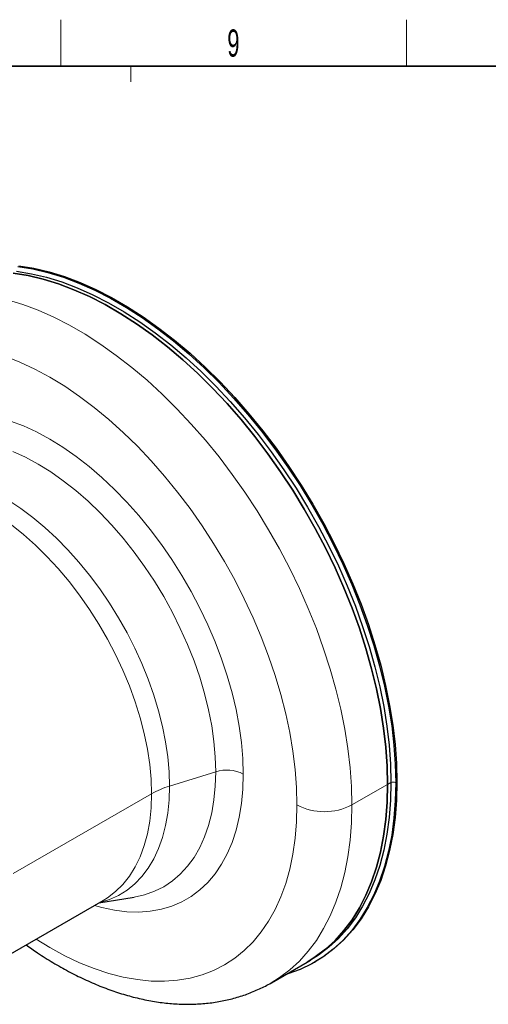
# Model space of a CAD drawing. Header units: millimetres. Extents: x 16 to 581, y 2 to 418.
# Tile 4 of 5: x 388 to 448, y 287 to 414. Entities that reach past the tile are written whole.
import ezdxf

# ---------------------------------------------------------------- set-up
doc = ezdxf.new("R2010")
doc.units = ezdxf.units.MM
doc.styles.add('SLDTEXTSTYLE0', font='TXT', dxfattribs={"width": 0.605})

msp = doc.modelspace()

# ---------------------------------------------------------------- linework, layer by layer
at = {"color": 7, "linetype": 'Continuous', "lineweight": 18}
for p, q in [((393, 408), (393, 414)), ((437.5, 408), (437.5, 414)), ((402.028, 406), (402.028, 408)), ((407.02, 315.278), (412.954, 317.122)), ((430.476, 312.835), (435.072, 315.488)), ((435.072, 315.488), (435.496, 315.733)), ((436.133, 315.692), (436.274, 315.774)), ((386.881, 303.996), (404.689, 314.277))]:
    msp.add_line(p, q, dxfattribs=at)
at = {"color": 7, "linetype": 'Continuous', "lineweight": 35}
msp.add_line((37, 408), (571, 408), dxfattribs=at)
at = {"color": 7, "linetype": 'Continuous', "lineweight": 25}
for p, q in [((397.903, 300.211), (402.45, 300.963)), ((383.693, 292.008), (398.475, 300.541)), ((420.119, 289.943), (424.715, 292.596)), ((424.715, 292.596), (425.139, 292.841)), ((425.672, 292.571), (425.813, 292.653))]:
    msp.add_line(p, q, dxfattribs=at)
at = {"color": 7, "linetype": 'Continuous', "lineweight": 25, "flags": 128}
for points in [[(387.469, 382.211), (389.389, 381.894), (391.346, 381.428), (393.333, 380.814), (395.342, 380.056), (397.368, 379.155), (399.404, 378.114), (401.444, 376.936), (403.48, 375.627), (405.506, 374.188), (407.515, 372.627), (409.502, 370.947), (411.459, 369.153), (413.379, 367.253), (415.258, 365.252), (417.088, 363.156), (418.864, 360.973), (420.58, 358.71), (422.23, 356.373), (423.808, 353.971), (425.311, 351.511), (426.732, 349.001), (428.068, 346.451), (429.313, 343.867), (430.464, 341.258), (431.517, 338.633), (432.469, 336.001), (433.316, 333.37), (434.056, 330.748), (434.686, 328.145), (435.205, 325.568), (435.61, 323.026), (435.9, 320.527), (436.075, 318.08), (436.133, 315.692)], [(387.61, 382.293), (389.531, 381.975), (391.488, 381.509), (393.474, 380.896), (395.483, 380.138), (397.51, 379.236), (399.546, 378.195), (401.585, 377.018), (403.621, 375.708), (405.647, 374.27), (407.657, 372.708), (409.643, 371.028), (411.6, 369.235), (413.521, 367.335), (415.399, 365.334), (417.23, 363.238), (419.005, 361.055), (420.721, 358.791), (422.371, 356.454), (423.95, 354.052), (425.452, 351.592), (426.874, 349.083), (428.209, 346.532), (429.454, 343.948), (430.606, 341.34), (431.659, 338.715), (432.61, 336.083), (433.458, 333.452), (434.198, 330.83), (434.828, 328.226), (435.346, 325.649), (435.751, 323.107), (436.042, 320.609), (436.216, 318.162), (436.274, 315.774)], [(435.072, 315.488), (435.015, 317.852), (434.842, 320.275), (434.554, 322.749), (434.153, 325.266), (433.64, 327.817), (433.016, 330.395), (432.283, 332.991), (431.445, 335.596), (430.502, 338.202), (429.46, 340.801), (428.32, 343.384), (427.087, 345.942), (425.765, 348.468), (424.357, 350.952), (422.87, 353.388), (421.307, 355.766), (419.673, 358.08), (417.974, 360.321), (416.216, 362.482), (414.404, 364.557), (412.544, 366.539), (410.642, 368.42), (408.705, 370.195), (406.738, 371.859), (404.748, 373.405), (402.742, 374.829), (400.726, 376.126), (398.707, 377.292), (396.691, 378.322), (394.685, 379.214), (392.696, 379.965), (390.729, 380.573), (388.791, 381.034), (386.89, 381.349)], [(386.89, 381.349), (388.791, 381.034), (390.729, 380.573), (392.696, 379.965), (394.685, 379.214), (396.691, 378.322), (398.707, 377.292), (400.726, 376.126), (402.742, 374.829), (404.748, 373.405), (406.738, 371.859), (408.705, 370.195), (410.642, 368.42), (412.544, 366.539), (414.404, 364.557), (416.216, 362.482), (417.974, 360.321), (419.673, 358.08), (421.307, 355.766), (422.87, 353.388), (424.357, 350.952), (425.765, 348.468), (427.087, 345.942), (428.32, 343.384), (429.46, 340.801), (430.502, 338.202), (431.445, 335.596), (432.283, 332.991), (433.016, 330.395), (433.64, 327.817), (434.153, 325.266), (434.554, 322.749), (434.842, 320.275), (435.015, 317.852), (435.072, 315.488)], [(387.314, 381.593), (389.216, 381.279), (391.153, 380.818), (393.12, 380.21), (395.11, 379.459), (397.116, 378.567), (399.132, 377.536), (401.151, 376.371), (403.167, 375.074), (405.173, 373.65), (407.162, 372.104), (409.129, 370.44), (411.067, 368.665), (412.968, 366.784), (414.828, 364.802), (416.64, 362.727), (418.399, 360.566), (420.097, 358.324), (421.731, 356.011), (423.294, 353.632), (424.782, 351.197), (426.189, 348.712), (427.511, 346.187), (428.744, 343.629), (429.884, 341.046), (430.927, 338.447), (431.869, 335.841), (432.708, 333.236), (433.44, 330.64), (434.064, 328.062), (434.578, 325.511), (434.979, 322.994), (435.266, 320.52), (435.439, 318.097), (435.496, 315.733)], [(436.133, 315.692), (436.075, 313.372), (435.9, 311.126), (435.61, 308.963), (435.205, 306.888), (434.686, 304.91), (434.056, 303.034), (433.316, 301.267), (432.469, 299.613), (431.517, 298.08), (430.464, 296.671), (429.313, 295.392), (428.068, 294.246), (426.732, 293.237), (425.311, 292.369), (423.808, 291.643), (422.23, 291.064), (421.877, 290.958)], [(424.715, 292.596), (425.765, 293.255), (427.087, 294.254), (428.32, 295.389), (429.46, 296.655), (430.502, 298.05), (431.445, 299.569), (432.283, 301.205), (433.016, 302.955), (433.64, 304.813), (434.153, 306.771), (434.554, 308.825), (434.842, 310.967), (435.015, 313.191), (435.072, 315.488)], [(435.072, 315.488), (435.015, 313.191), (434.842, 310.967), (434.554, 308.825), (434.153, 306.771), (433.64, 304.813), (433.016, 302.955), (432.283, 301.205), (431.445, 299.569), (430.502, 298.05), (429.46, 296.655), (428.32, 295.389), (427.087, 294.254), (425.765, 293.255), (424.715, 292.596)], [(435.496, 315.733), (435.439, 313.436), (435.266, 311.212), (434.979, 309.07), (434.578, 307.016), (434.064, 305.058), (433.44, 303.2), (432.708, 301.45), (431.869, 299.813), (430.927, 298.295), (429.884, 296.9), (428.744, 295.634), (427.511, 294.499), (426.189, 293.5), (425.139, 292.841)], [(436.274, 315.774), (436.216, 313.453), (436.042, 311.208), (435.751, 309.044), (435.346, 306.97), (434.828, 304.992), (434.198, 303.116), (433.458, 301.348), (432.61, 299.695), (431.659, 298.162), (430.606, 296.753), (429.454, 295.473), (428.209, 294.327), (426.874, 293.318), (425.813, 292.653)]]:
    msp.add_lwpolyline(points, dxfattribs=at)
at = {"color": 7, "linetype": 'Continuous', "lineweight": 18, "flags": 128}
for points in [[(386.133, 377.919), (388.099, 377.312), (390.089, 376.561), (392.095, 375.669), (394.111, 374.638), (396.13, 373.473), (398.146, 372.176), (400.152, 370.752), (402.142, 369.206), (404.109, 367.542), (406.046, 365.767), (407.948, 363.885), (409.808, 361.904), (411.62, 359.829), (413.378, 357.667), (415.077, 355.426), (416.71, 353.113), (418.273, 350.734), (419.761, 348.299), (421.168, 345.814), (422.491, 343.289), (423.724, 340.73), (424.863, 338.148), (425.906, 335.549), (426.848, 332.943), (427.687, 330.337), (428.42, 327.742), (429.044, 325.164), (429.557, 322.612), (429.958, 320.096), (430.246, 317.622), (430.418, 315.199), (430.476, 312.835)], [(423.405, 312.835), (423.347, 315.087), (423.173, 317.398), (422.884, 319.759), (422.48, 322.162), (421.964, 324.598), (421.337, 327.058), (420.602, 329.533), (419.76, 332.015), (418.816, 334.493), (417.772, 336.96), (416.633, 339.405), (415.403, 341.82), (414.085, 344.197), (412.686, 346.527), (411.209, 348.8), (409.661, 351.009), (408.047, 353.146), (406.373, 355.203), (404.644, 357.172), (402.869, 359.047), (401.052, 360.82), (399.2, 362.485), (397.321, 364.035), (395.421, 365.466), (393.506, 366.772), (391.585, 367.948), (389.664, 368.99), (387.75, 369.895), (385.849, 370.658)], [(386.516, 362.297), (388.193, 361.663), (389.885, 360.887), (391.585, 359.972), (393.285, 358.924), (394.977, 357.746), (396.654, 356.445), (398.307, 355.025), (399.928, 353.495), (401.51, 351.861), (403.047, 350.13), (404.529, 348.312), (405.952, 346.413), (407.307, 344.444), (408.589, 342.413), (409.792, 340.329), (410.91, 338.203), (411.938, 336.045), (412.871, 333.863), (413.705, 331.67), (414.435, 329.474), (415.06, 327.286), (415.574, 325.117), (415.977, 322.976), (416.266, 320.873), (416.44, 318.819), (416.498, 316.822)], [(412.954, 317.122), (412.896, 319.041), (412.721, 321.017), (412.431, 323.041), (412.028, 325.101), (411.512, 327.189), (410.887, 329.292), (410.156, 331.401), (409.322, 333.504), (408.391, 335.591), (407.366, 337.651), (406.253, 339.674), (405.057, 341.65), (403.785, 343.567), (402.444, 345.418), (401.039, 347.191), (399.578, 348.879), (398.069, 350.471), (396.52, 351.962), (394.937, 353.342), (393.33, 354.605), (391.706, 355.744), (390.073, 356.753), (388.441, 357.628), (386.817, 358.364)], [(386.294, 352.066), (387.861, 351.029), (389.415, 349.868), (390.949, 348.588), (392.454, 347.196), (393.921, 345.701), (395.344, 344.109), (396.714, 342.43), (398.025, 340.673), (399.268, 338.846), (400.439, 336.959), (401.529, 335.024), (402.534, 333.049), (403.449, 331.045), (404.267, 329.024), (404.986, 326.995), (405.6, 324.971), (406.107, 322.961), (406.505, 320.976), (406.79, 319.027), (406.962, 317.124), (407.02, 315.278)], [(404.689, 314.277), (404.63, 316.142), (404.453, 318.064), (404.158, 320.035), (403.747, 322.041), (403.223, 324.073), (402.589, 326.118), (401.847, 328.165), (401.003, 330.204), (400.061, 332.222), (399.027, 334.207), (397.905, 336.15), (396.702, 338.039), (395.426, 339.864), (394.083, 341.614), (392.68, 343.28), (391.226, 344.852), (389.729, 346.321), (388.197, 347.68), (386.638, 348.92)], [(402.45, 300.963), (403.785, 301.263), (405.057, 301.713), (406.253, 302.308), (407.366, 303.046), (408.391, 303.923), (409.322, 304.934), (410.156, 306.075), (410.887, 307.34), (411.512, 308.722), (412.028, 310.213), (412.431, 311.808), (412.721, 313.497), (412.896, 315.271), (412.954, 317.122)], [(416.498, 316.822), (416.44, 314.892), (416.266, 313.039), (415.977, 311.27), (415.574, 309.594), (415.06, 308.019), (414.435, 306.551), (413.705, 305.199), (412.871, 303.968), (411.938, 302.864), (410.91, 301.892), (409.792, 301.057), (408.589, 300.363), (407.307, 299.812), (405.952, 299.407), (404.529, 299.151), (403.047, 299.044), (401.51, 299.087), (399.928, 299.28), (398.307, 299.622), (397.346, 299.89)], [(407.02, 315.278), (406.962, 313.497), (406.79, 311.793), (406.505, 310.174), (406.107, 308.648), (405.6, 307.223), (404.986, 305.908), (404.267, 304.709), (403.449, 303.633), (402.534, 302.685), (401.529, 301.87), (400.439, 301.194), (399.268, 300.659), (398.025, 300.268), (397.983, 300.257)], [(398.475, 300.541), (399.027, 300.884), (400.061, 301.675), (401.003, 302.605), (401.847, 303.669), (402.589, 304.861), (403.223, 306.174), (403.747, 307.6), (404.158, 309.133), (404.453, 310.763), (404.63, 312.48), (404.689, 314.277)], [(389.812, 295.54), (391.585, 294.46), (393.506, 293.418), (395.421, 292.513), (397.321, 291.75), (399.2, 291.131), (401.052, 290.659), (402.869, 290.334), (404.644, 290.158), (406.373, 290.132), (408.047, 290.256), (409.661, 290.529), (411.209, 290.951), (412.686, 291.519), (414.085, 292.233), (415.403, 293.088), (416.633, 294.083), (417.772, 295.213), (418.816, 296.475), (419.76, 297.863), (420.602, 299.373), (421.337, 300.999), (421.964, 302.735), (422.48, 304.575), (422.884, 306.512), (423.173, 308.54), (423.347, 310.65), (423.405, 312.835)], [(430.476, 312.835), (430.418, 310.537), (430.246, 308.314), (429.958, 306.172), (429.557, 304.118), (429.044, 302.159), (428.42, 300.302), (427.687, 298.552), (426.848, 296.915), (425.906, 295.397), (424.863, 294.002), (423.724, 292.735), (422.491, 291.601), (421.168, 290.602), (420.107, 289.936)]]:
    msp.add_lwpolyline(points, dxfattribs=at)
at = {"color": 7, "linetype": 'Continuous', "lineweight": 18}
for centre, radius, start, end in [((414.359, 312.636), 4.701, 62.93158, 107.38246), ((410.362, 304.282), 11.493, 106.91028, 119.57867), ((435.769, 315.003), 0.779, 62.17758, 110.48222), ((426.94, 319.658), 7.685, 242.60967, 297.39033)]:
    msp.add_arc(centre, radius, start, end, dxfattribs=at)
at = {"color": 7, "linetype": 'Continuous', "lineweight": 25}
msp.add_open_spline([(388.544, 294.808), (389.03, 294.465), (390.172, 293.657), (391.993, 292.52), (394, 291.382), (396.019, 290.374), (398.044, 289.493), (400.067, 288.748), (402.082, 288.14), (404.082, 287.675), (406.058, 287.353), (408.002, 287.177), (409.906, 287.147), (411.762, 287.262), (413.563, 287.518), (415.302, 287.916), (416.977, 288.445), (418.57, 289.122), (419.613, 289.623), (420.1, 289.932), (420.104, 289.935)], degree=3, knots=[0, 0, 0, 0, 0.0454645, 0.106846, 0.1683012, 0.2298028, 0.2912943, 0.3527085, 0.4139616, 0.4749532, 0.5355722, 0.5957066, 0.6552587, 0.7141589, 0.7723788, 0.8299375, 0.8869014, 0.9433785, 0.9995091, 1, 1, 1, 1], dxfattribs=at)

# ---------------------------------------------------------------- texts
at = {"color": 7, "linetype": 'Continuous', "lineweight": 0, "insert": (415.228, 412.743), "char_height": 3.5, "attachment_point": 2, "style": 'SLDTEXTSTYLE0'}
msp.add_mtext('9', dxfattribs=at)

doc.saveas('drawing.dxf')
